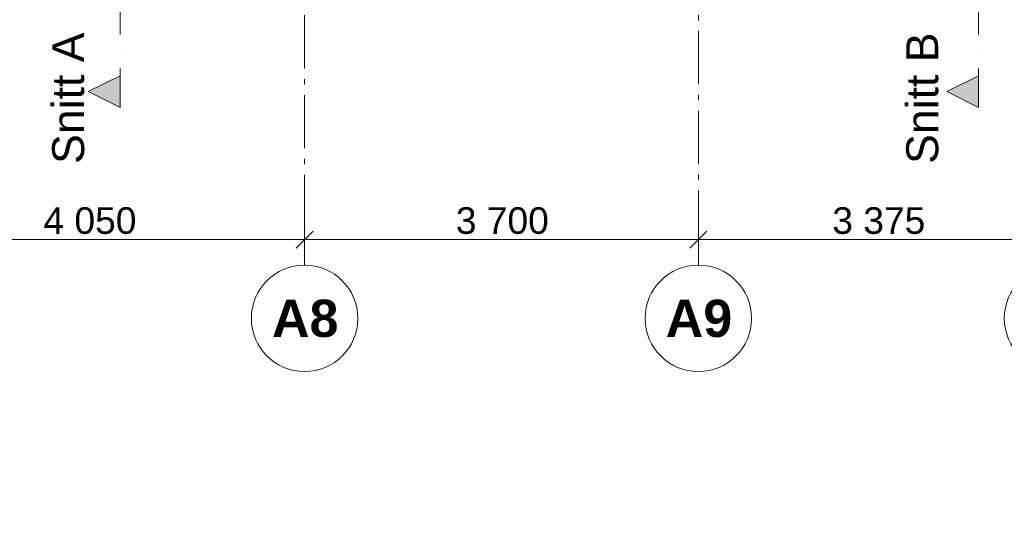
# Model space of a CAD drawing. Header units: millimetres. Extents: x -15957 to 238275, y -73214 to 42710.
# Tile 29 of 97: x 21523 to 30775, y -6000 to -1334. Entities that reach past the tile are written whole.
import ezdxf

# ---------------------------------------------------------------- set-up
doc = ezdxf.new("R2010")
doc.units = ezdxf.units.MM
doc.header["$LTSCALE"] = 0.5
doc.header["$MEASUREMENT"] = 0
for name, pattern in [('Akselinje', [1500, 1000, -200, 100, -200]), ('PLINE', [0]), ('Prikk & stiplet', [1340.555525, 705.555534, -352.777767, 0, -282.222223])]:
    doc.linetypes.add(name, pattern=pattern)
for name, color, linetype in [('822- Modullinjer bygning', 7, 'Continuous'), ('842-M___1_100 Målsetting bygning', 7, 'Continuous'), ('852- Snittmarkør innvendig', 7, 'Continuous')]:
    doc.layers.add(name, color=color, linetype=linetype)
doc.styles.add('GENERATED_STYLE_1', font='arial.ttf')
doc.styles.add('GENERATED_STYLE_2', font='arial.ttf')
doc.dimstyles.new('GENERATED_STYLE__3', dxfattribs={"dimtxt": 250, "dimasz": 152, "dimexe": 0.18, "dimexo": 0.0625, "dimgap": 0, "dimtad": 1, "dimtih": 1, "dimtoh": 1, "dimdec": 0, "dimzin": 0, "dimdsep": 46, "dimtxsty": 'GENERATED_STYLE_1', "dimblk": 'ARROWHEAD_6', "dimblk1": 'ARROWHEAD_6', "dimblk2": 'ARROWHEAD_6', "dimcen": 0.09, "dimse1": 1, "dimse2": 1, "dimclrd": 7, "dimclre": 7, "dimclrt": 7, "dimadec": 1, "dimazin": 0, "dimtfac": 1, "dimtdec": 4, "dimtmove": 0, "dimatfit": 3, "dimfxl": 1, "dimtolj": 1, "dimtzin": 0, "dimarcsym": 0})

# ---------------------------------------------------------------- blocks, each defined once
blk = doc.blocks.new('*D19')
at = {"layer": '842-M___1_100 Målsetting bygning', "color": 7, "linetype": 'PLINE', "lineweight": 5}
for p, q in [((20230, -3319.6), (20070, -3479.6)), ((20150, -3549.6), (20150, -3249.6)), ((24280, -3319.6), (24120, -3479.6)), ((24200, -3549.6), (24200, -3249.6)), ((20150, -3399.6), (24200, -3399.6))]:
    blk.add_line(p, q, dxfattribs=at)
at = {"layer": '842-M___1_100 Målsetting bygning', "color": 7, "lineweight": 5, "insert": (21746, -3349.6), "char_height": 250, "attachment_point": 7, "style": 'GENERATED_STYLE_1'}
blk.add_mtext('\\A1;{\\pql;\\fArial|b0|i0|c0|p0;\\W1.000000;4\xa0050}', dxfattribs=at)
blk = doc.blocks.new('ARROWHEAD_6')
at = {"color": 0, "linetype": 'Continuous', "lineweight": 0}
for p, q in [((0, 0), (-1, 0)), ((-0.5, -0.5), (0.5, 0.5))]:
    blk.add_line(p, q, dxfattribs=at)
blk = doc.blocks.new('*D20')
at = {"layer": '842-M___1_100 Målsetting bygning', "color": 7, "linetype": 'PLINE', "lineweight": 5}
for p, q in [((24280, -3319.6), (24120, -3479.6)), ((24200, -3549.6), (24200, -3249.6)), ((27980, -3319.6), (27820, -3479.6)), ((27900, -3549.6), (27900, -3249.6)), ((24200, -3399.6), (27900, -3399.6))]:
    blk.add_line(p, q, dxfattribs=at)
at = {"layer": '842-M___1_100 Målsetting bygning', "color": 7, "lineweight": 5, "insert": (25621, -3349.6), "char_height": 250, "attachment_point": 7, "style": 'GENERATED_STYLE_1'}
blk.add_mtext('\\A1;{\\pql;\\fArial|b0|i0|c0|p0;\\W1.000000;3\xa0700}', dxfattribs=at)
blk = doc.blocks.new('*D21')
at = {"layer": '842-M___1_100 Målsetting bygning', "color": 7, "linetype": 'PLINE', "lineweight": 5}
for p, q in [((27980, -3319.6), (27820, -3479.6)), ((27900, -3549.6), (27900, -3249.6)), ((31355, -3319.6), (31195, -3479.6)), ((31275, -3549.6), (31275, -3249.6)), ((27900, -3399.6), (31275, -3399.6))]:
    blk.add_line(p, q, dxfattribs=at)
at = {"layer": '842-M___1_100 Målsetting bygning', "color": 7, "lineweight": 5, "insert": (29158.5, -3349.6), "char_height": 250, "attachment_point": 7, "style": 'GENERATED_STYLE_1'}
blk.add_mtext('\\A1;{\\pql;\\fArial|b0|i0|c0|p0;\\W1.000000;3\xa0375}', dxfattribs=at)

msp = doc.modelspace()

# ---------------------------------------------------------------- hatches: boundary and pattern name
at = {"layer": '852- Snittmarkør innvendig', "linetype": 'Continuous', "lineweight": 0}
for points in [[(22468, -2159.6), (22468, -1859.6), (22168, -2009.6)], [(30534, -2159.6), (30534, -1859.6), (30234, -2009.6)]]:
    msp.add_hatch(color=5, dxfattribs=at).paths.add_polyline_path(points)

# ---------------------------------------------------------------- linework, layer by layer
at = {"layer": '822- Modullinjer bygning', "color": 94, "linetype": 'Akselinje', "lineweight": 18}
for p, q in [((24200, -3292.3), (24200, 21288.1)), ((27900, -3439.6), (27900, 21085.4)), ((24200, -3292.3), (24200, -3639.6)), ((27900, -3439.6), (27900, -3639.6))]:
    msp.add_line(p, q, dxfattribs=at)
at = {"layer": '822- Modullinjer bygning', "color": 7, "linetype": 'PLINE', "lineweight": 18}
for centre in [(24200, -4139.6), (27900, -4139.6), (31275, -4139.6)]:
    msp.add_circle(centre, 500, dxfattribs=at)
at = {"layer": '822- Modullinjer bygning', "color": 94, "linetype": 'Akselinje', "lineweight": 18}
for p in [(24200, -3292.3), (24200, -3292.3), (27900, -3439.6), (27900, -3439.6)]:
    msp.add_point(p, dxfattribs=at)
at = {"layer": '852- Snittmarkør innvendig', "color": 5, "linetype": 'Prikk & stiplet', "lineweight": 9}
for p, q in [((22468, 21671.5), (22468, -1859.6)), ((30534, 21671.5), (30534, -1859.6))]:
    msp.add_line(p, q, dxfattribs=at)
at = {"layer": '852- Snittmarkør innvendig', "color": 5, "linetype": 'PLINE', "lineweight": 0, "flags": 128}
for points in [[(22468, -2159.6), (22468, -1859.6), (22168, -2009.6)], [(30534, -2159.6), (30534, -1859.6), (30234, -2009.6)]]:
    msp.add_lwpolyline(points, close=True, dxfattribs=at)

# ---------------------------------------------------------------- texts
at = {"layer": '822- Modullinjer bygning', "color": 7, "lineweight": 18, "char_height": 350, "attachment_point": 1, "style": 'GENERATED_STYLE_2'}
for s, insert in [('\\A1;{\\pql;\\pt0;\\fArial|b1|i0|c0|p0;\\W1.000000;A8}', (23893.2, -3964.6)), ('\\A1;{\\pql;\\pt0;\\fArial|b1|i0|c0|p0;\\W1.000000;A9}', (27593.2, -3964.6))]:
    msp.add_mtext(s, dxfattribs=dict(at, insert=insert))
at = {"layer": '852- Snittmarkør innvendig', "color": 5, "lineweight": 0, "char_height": 300, "attachment_point": 9, "rotation": 90, "style": 'GENERATED_STYLE_1'}
for s, insert in [('\\A1;{\\pqr;\\pt0;\\fArial|b0|i0|c0|p0;\\W1.000000;Snitt A}', (22132.6, -1454.3)), ('\\A1;{\\pqr;\\pt0;\\fArial|b0|i0|c0|p0;\\W1.000000;Snitt B}', (30158.1, -1454.3))]:
    msp.add_mtext(s, dxfattribs=dict(at, insert=insert))

# ---------------------------------------------------------------- dimensions: what is measured, and where the dimension line sits
at = {"layer": '842-M___1_100 Målsetting bygning', "color": 7, "linetype": 'Continuous', "lineweight": 5}
for base, p1, p2, picture, middle in [((24200, -3399.6), (20150, -5620.7), (24200, -5305.4), '*D19', (22174.9, -3224.6)), ((27900, -3399.6), (24200, -5305.4), (27900, -6000), '*D20', (26049.9, -3224.6)), ((31275, -3399.6), (27900, -6000), (31275, -5824.4), '*D21', (29587.4, -3224.6))]:
    dim = msp.add_linear_dim(base=base, p1=p1, p2=p2, dimstyle='GENERATED_STYLE__3', dxfattribs=at)
    dim.commit()
    dim.dimension.update_dxf_attribs({"geometry": picture, "text_midpoint": middle, "dimtype": 160})

doc.saveas('drawing.dxf')
